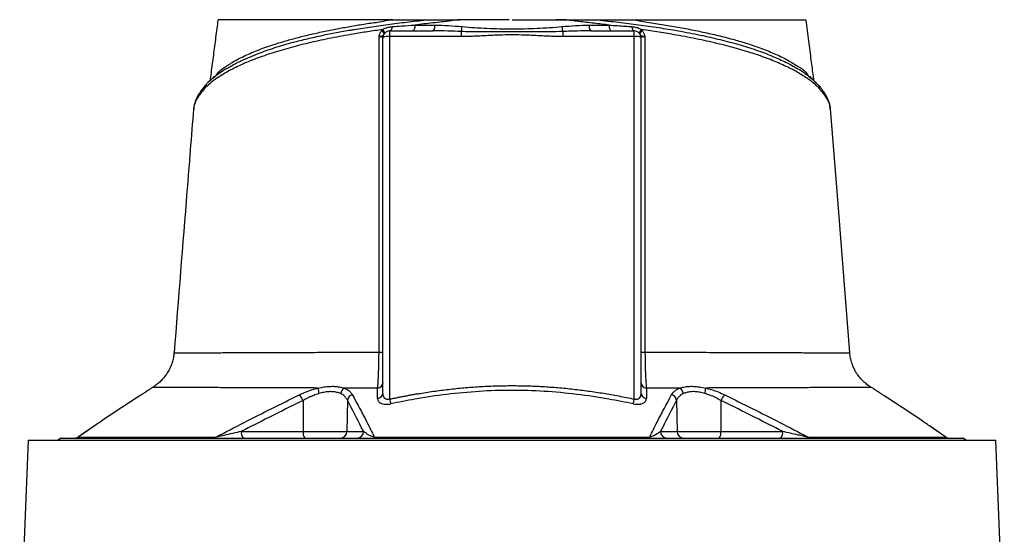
# Model space of a CAD drawing. Header units: millimetres. Extents: x 10 to 977, y 9 to 2126.
# Tile 6 of 7: x 236 to 679, y 1597 to 1828. Entities that reach past the tile are written whole.
import ezdxf

# ---------------------------------------------------------------- set-up
doc = ezdxf.new("R2010")
doc.units = ezdxf.units.MM

msp = doc.modelspace()

# ---------------------------------------------------------------- linework, layer by layer
at = {"color": 7, "linetype": 'Continuous', "lineweight": 25}
for p, q in [((414.15, 1825.77), (423.13, 1825.76)), ((399.14, 1823.25), (399.57, 1823.79)), ((399.8, 1660.58), (399.8, 1820.2)), ((402.8, 1823.2), (402.8, 1820.62)), ((402.8, 1823.2), (422.39, 1823.2)), ((402.8, 1820.62), (402.8, 1657.71)), ((434.89, 1820.62), (402.8, 1820.62)), ((434.89, 1822.88), (434.89, 1820.62)), ((480.72, 1822.88), (480.72, 1820.62)), ((512.8, 1820.62), (480.72, 1820.62)), ((493.22, 1823.2), (512.8, 1823.2)), ((512.8, 1820.62), (512.8, 1823.2)), ((512.8, 1657.71), (512.8, 1820.62)), ((515.8, 1820.2), (515.8, 1660.58)), ((516.04, 1823.79), (516.46, 1823.25)), ((595.43, 1798.96), (595.36, 1799.04)), ((314.7, 1788.1), (314.68, 1787.86)), ((600.98, 1787.8), (600.93, 1788.1)), ((609.64, 1678.52), (609.68, 1678.52)), ((619.37, 1662.91), (619.36, 1662.91)), ((363.84, 1657.09), (363.9, 1643.15)), ((383.8, 1657.24), (383.56, 1643.15)), ((531.81, 1657.24), (532.05, 1643.15)), ((551.77, 1657.09), (551.71, 1643.15)), ((269.69, 1645.42), (262.96, 1640.76)), ((336.14, 1643.15), (363.9, 1643.15)), ((363.9, 1643.15), (383.56, 1643.15)), ((383.56, 1643.15), (391.04, 1643.15)), ((524.57, 1643.15), (532.05, 1643.15)), ((532.05, 1643.15), (551.71, 1643.15)), ((551.71, 1643.15), (579.47, 1643.15)), ((240.3, 1639.2), (236.45, 1547.84)), ((240.3, 1639.2), (675.31, 1639.2)), ((254.8, 1640.2), (253.8, 1639.2)), ((254.8, 1640.2), (660.8, 1640.2)), ((661.8, 1639.2), (660.8, 1640.2)), ((679.16, 1547.82), (675.31, 1639.2))]:
    msp.add_line(p, q, dxfattribs=at)
at = {"color": 8, "linetype": 'Continuous', "lineweight": 25}
for p, q in [((323.14, 1801.74), (323.37, 1802.1)), ((592.3, 1801.78), (592.24, 1802.09)), ((592.24, 1802.09), (592.61, 1801.53)), ((269.88, 1645.52), (262.8, 1640.62)), ((652.81, 1640.62), (645.46, 1645.7))]:
    msp.add_line(p, q, dxfattribs=at)
at = {"color": 7, "linetype": 'Continuous', "lineweight": 25, "flags": 128}
for points in [[(403.96, 1825.1), (403.88, 1824.7), (403.78, 1824.33), (403.65, 1824), (403.51, 1823.72), (403.35, 1823.5), (403.17, 1823.34), (402.99, 1823.24), (402.8, 1823.2)], [(414.15, 1825.77), (414.11, 1825.25), (414.05, 1824.76), (413.95, 1824.32), (413.84, 1823.93), (413.7, 1823.62), (413.55, 1823.39), (413.39, 1823.25), (413.22, 1823.2)], [(501.46, 1825.77), (501.5, 1825.25), (501.56, 1824.76), (501.66, 1824.32), (501.77, 1823.93), (501.91, 1823.62), (502.06, 1823.39), (502.22, 1823.25), (502.39, 1823.2)], [(511.64, 1825.1), (511.73, 1824.7), (511.83, 1824.33), (511.96, 1824), (512.1, 1823.72), (512.26, 1823.5), (512.44, 1823.34), (512.62, 1823.24), (512.8, 1823.2)], [(609.74, 1678.52), (603.95, 1751.19), (601, 1788.11)]]:
    msp.add_lwpolyline(points, dxfattribs=at)
at = {"color": 7, "linetype": 'Continuous', "lineweight": 25}
for centre, radius, start, end in [((420.11, 1825.24), 3.06, 318.1738, 9.6923), ((426.56, 1825.83), 8.84, 340.514, 355.2801), ((489.05, 1825.83), 8.84, 184.7199, 199.486), ((495.5, 1825.24), 3.06, 170.3077, 221.8262), ((397.76, 1820.78), 2.83, 23.8854, 60.7883), ((398.18, 1821.81), 2.42, 9.2385, 55.0291), ((402.8, 1820.2), 3, 90, 180), ((402.07, 1814.92), 5.75, 82.6484, 113.1961), ((512.8, 1820.2), 3, 0, 90), ((513.54, 1814.92), 5.75, 66.8039, 97.3516), ((517.43, 1821.81), 2.42, 124.9709, 170.7615), ((517.84, 1820.78), 2.83, 119.2117, 156.1146), ((398.34, 1686.52), 7.72, 267.5372, 280.8962), ((517.26, 1686.51), 7.71, 259.0906, 272.4684), ((397.08, 1665.33), 2.73, 276.7314, 356.7455), ((518.53, 1665.33), 2.73, 183.255, 263.269), ((379.97, 1662.53), 9.26, 178.9954, 194.7048), ((384.39, 1659.6), 3.67, 123.6464, 171.4504), ((397.08, 1660.74), 2.73, 276.1534, 356.6458), ((518.53, 1660.74), 2.73, 183.3541, 263.8466), ((531.22, 1659.6), 3.67, 8.5467, 56.3504), ((535.64, 1662.53), 9.25, 345.2957, 1.0096), ((356.88, 1654.27), 7.51, 22.0587, 45.2496), ((386.94, 1656.7), 3.19, 106.8159, 170.2247), ((455.74, 1668.87), 54.1, 191.9003, 194.2265), ((459.91, 1668.86), 54.06, 345.7713, 348.0995), ((528.67, 1656.7), 3.19, 9.78, 73.1846), ((558.73, 1654.27), 7.51, 134.7471, 157.9411), ((339.56, 1642.47), 3.48, 168.8072, 220.703), ((367.32, 1642.47), 3.48, 168.807, 220.7029), ((380.61, 1643.15), 2.95, 270.9887, 359.9984), ((388.09, 1643.15), 2.95, 270.9888, 359.9985), ((527.51, 1643.15), 2.95, 180.0016, 269.0113), ((535, 1643.15), 2.95, 180.0016, 269.0113), ((548.29, 1642.47), 3.48, 319.2971, 11.193), ((576.05, 1642.47), 3.48, 319.2971, 11.193), ((261.21, 1643.2), 3, 270.0051, 305.3439), ((261.31, 1643.09), 2.89, 270.0464, 301.2258), ((323.62, 1641.75), 1.55, 271.3892, 313.7769), ((395.28, 1640.84), 0.655, 282.0591, 342.4438), ((520.33, 1640.84), 0.655, 197.5557, 257.9396), ((591.99, 1641.75), 1.55, 226.2388, 268.6047), ((654.4, 1643.2), 3, 234.7378, 269.9951), ((654.3, 1643.09), 2.89, 238.7786, 269.9548)]:
    msp.add_arc(centre, radius, start, end, dxfattribs=at)
at = {"color": 8, "linetype": 'Continuous', "lineweight": 25}
for centre, radius, start, end in [((322.21, 1797.23), 2.67, 136.7934, 179.8119), ((593.4, 1797.22), 2.68, 0.2164, 40.7199), ((318.47, 1791.68), 2.75, 154.1231, 177.1939), ((597.19, 1791.7), 2.71, 2.5963, 25.8499)]:
    msp.add_arc(centre, radius, start, end, dxfattribs=at)
at = {"color": 7, "linetype": 'Continuous', "lineweight": 25}
for points, knots in [([(325.57, 1828.2), (325.24, 1825.56), (324.56, 1820.29), (323.53, 1812.3), (322.68, 1805.77), (322.14, 1801.91), (321.97, 1800.7)], [0, 0, 0, 0, 0.2898977, 0.5798166, 0.8683701, 1, 1, 1, 1]), ([(323.84, 1802.67), (323.84, 1802.67), (324.53, 1802.67), (325.94, 1805.14), (328.99, 1807.04), (333.07, 1809.76), (338.48, 1812.43), (344.83, 1815.07), (351.27, 1817.28), (357.42, 1819.12), (363.05, 1820.62), (369.03, 1822.04), (375.09, 1823.34), (381.16, 1824.51), (387.2, 1825.56), (393.47, 1826.63), (399.11, 1827.29), (402.84, 1828.2), (404.22, 1828.2), (404.22, 1828.2)], [0, 0, 0, 0, 0, 0.065218, 0.130675, 0.220363, 0.310052, 0.402347, 0.494643, 0.556083, 0.617523, 0.679778, 0.742033, 0.797134, 0.852236, 0.907899, 0.963562, 1, 1, 1, 1, 1]), ([(404.22, 1828.2), (401.47, 1828.2), (395.18, 1828.2), (385.81, 1828.2), (376.18, 1828.2), (367.16, 1828.2), (358.81, 1828.2), (351.22, 1828.2), (344.41, 1828.2), (338.42, 1828.2), (333.66, 1828.2), (330.12, 1828.2), (327.72, 1828.2), (326.31, 1828.2), (325.59, 1828.2), (325.66, 1828.2), (325.68, 1828.2)], [0, 0, 0, 0, 0.065692, 0.150439, 0.235489, 0.32054, 0.405287, 0.490072, 0.57516, 0.660249, 0.745034, 0.813656, 0.868855, 0.924181, 0.979381, 1, 1, 1, 1]), ([(399.57, 1823.79), (399.81, 1823.93), (400.6, 1824.38), (402.1, 1824.89), (403.33, 1825.03), (403.96, 1825.1)], [0, 0, 0, 0, 0.180285, 0.580109, 1, 1, 1, 1]), ([(403.96, 1825.1), (405.37, 1825.2), (408.72, 1825.43), (412.16, 1825.64), (414.15, 1825.77)], [0, 0, 0, 0, 0.420027, 1, 1, 1, 1]), ([(404.22, 1828.2), (406.04, 1828.2), (411.38, 1828.2), (416.83, 1828.2), (420.42, 1828.2)], [0, 0, 0, 0, 0.341467, 1, 1, 1, 1]), ([(434.35, 1828.2), (434.35, 1828.2), (433, 1828.2), (428.99, 1827.38), (422.18, 1826.81), (416.83, 1826.12), (414.15, 1825.77)], [0, 0, 0, 0, 0.000003, 0.193053, 0.595795, 1, 1, 1, 1]), ([(420.42, 1828.2), (421.6, 1828.2), (424.45, 1828.2), (429.1, 1828.2), (432.6, 1828.2), (434.35, 1828.2)], [0, 0, 0, 0, 0.260683, 0.629456, 1, 1, 1, 1]), ([(423.13, 1825.76), (425.15, 1825.72), (429.21, 1825.64), (433.31, 1825.28), (435.36, 1825.1)], [0, 0, 0, 0, 0.499083, 1, 1, 1, 1]), ([(456.53, 1828.2), (452.82, 1828.2), (445.39, 1828.2), (438.04, 1828.2), (434.35, 1828.2)], [0, 0, 0, 0, 0.498415, 1, 1, 1, 1]), ([(437.88, 1828.2), (437.54, 1828.2), (436.4, 1828.2), (435.41, 1828.2), (434.7, 1828.2)], [0, 0, 0, 0, 0.289031, 1, 1, 1, 1]), ([(435.36, 1825.1), (437.21, 1824.93), (439.07, 1824.79), (442.79, 1824.54), (444.66, 1824.43), (450.29, 1824.17), (454.05, 1824.06), (459.71, 1824.06), (461.59, 1824.09), (465.35, 1824.19), (467.22, 1824.26), (470.96, 1824.43), (472.82, 1824.54), (476.54, 1824.79), (478.4, 1824.93), (480.25, 1825.1)], [0, 0, 0, 0, 0.125, 0.125, 0.25, 0.25, 0.5, 0.5, 0.625, 0.625, 0.75, 0.75, 0.875, 0.875, 1, 1, 1, 1]), ([(457.81, 1828.2), (461.73, 1828.2), (469.58, 1828.2), (477.36, 1828.2), (481.26, 1828.2)], [0, 0, 0, 0, 0.498229, 1, 1, 1, 1]), ([(481.09, 1828.2), (480.85, 1828.2), (479.94, 1828.2), (478.68, 1828.2), (477.73, 1828.2)], [0, 0, 0, 0, 0.252585, 1, 1, 1, 1]), ([(480.25, 1825.1), (482.29, 1825.28), (486.39, 1825.64), (490.45, 1825.72), (492.48, 1825.76)], [0, 0, 0, 0, 0.499216, 1, 1, 1, 1]), ([(481.32, 1828.2), (482.25, 1828.2), (485.06, 1828.2), (489.74, 1828.2), (493.37, 1828.2), (495.19, 1828.2)], [0, 0, 0, 0, 0.19728, 0.597404, 1, 1, 1, 1]), ([(501.46, 1825.77), (499.22, 1826.05), (494.72, 1826.6), (488, 1827.38), (483.5, 1827.93), (481.32, 1828.19)], [0, 0, 0, 0, 0.338971, 0.678798, 1, 1, 1, 1]), ([(492.48, 1825.76), (494.41, 1825.76), (497.43, 1825.76), (500.39, 1825.77), (501.46, 1825.77)], [0, 0, 0, 0, 0.641626, 1, 1, 1, 1]), ([(495.19, 1828.2), (497.06, 1828.2), (502.51, 1828.2), (507.87, 1828.2), (511.4, 1828.2)], [0, 0, 0, 0, 0.341339, 1, 1, 1, 1]), ([(501.46, 1825.77), (503.96, 1825.61), (507.4, 1825.4), (510.74, 1825.17), (511.64, 1825.1)], [0, 0, 0, 0, 0.729122, 1, 1, 1, 1]), ([(511.39, 1828.2), (511.39, 1828.2), (512.76, 1828.2), (516.9, 1827.2), (523.28, 1826.46), (530.68, 1825.17), (537.8, 1823.88), (544.73, 1822.45), (551.38, 1820.92), (557.75, 1819.25), (563.73, 1817.47), (569.8, 1815.41), (575.74, 1813.04), (581.37, 1810.4), (586.14, 1807.37), (589.56, 1805.42), (591.16, 1802.67), (591.76, 1802.67), (591.76, 1802.67)], [0, 0, 0, 0, 0, 0.036438, 0.102056, 0.167672, 0.23423, 0.300788, 0.369635, 0.438482, 0.508482, 0.578482, 0.668139, 0.757796, 0.850057, 0.942317, 1, 1, 1, 1, 1]), ([(511.4, 1828.2), (513.16, 1828.2), (518.48, 1828.2), (527.02, 1828.2), (536.78, 1828.2), (545.96, 1828.2), (554.5, 1828.2), (562.33, 1828.2), (569.45, 1828.2), (575.76, 1828.2), (581.28, 1828.2), (584.15, 1828.2), (585.58, 1828.2)], [0, 0, 0, 0, 0.051785, 0.15579, 0.259795, 0.364019, 0.468614, 0.57321, 0.677433, 0.784887, 0.892546, 1, 1, 1, 1]), ([(511.64, 1825.1), (512.33, 1825.02), (513.63, 1824.87), (515.12, 1824.33), (515.85, 1823.9), (516.04, 1823.79)], [0, 0, 0, 0, 0.456524, 0.858027, 1, 1, 1, 1]), ([(585.58, 1828.2), (586.17, 1828.2), (587.34, 1828.2), (588.63, 1828.2), (589.51, 1828.2), (590.01, 1828.2), (589.95, 1828.2), (589.93, 1828.2)], [0, 0, 0, 0, 0.220079, 0.44016, 0.664876, 0.889592, 1, 1, 1, 1]), ([(593.65, 1800.57), (593.55, 1801.27), (593.11, 1804.42), (592.32, 1810.41), (591.21, 1818.93), (590.44, 1824.98), (590.04, 1828.2)], [0, 0, 0, 0, 0.075404, 0.341306, 0.649486, 1, 1, 1, 1]), ([(399.57, 1823.79), (397.33, 1823.46), (392.87, 1822.8), (385.14, 1821.54), (376.5, 1819.95), (367.23, 1817.97), (358.44, 1815.77), (350.2, 1813.36), (342.6, 1810.72), (335.82, 1807.9), (329.91, 1804.95), (325.38, 1802.15), (321.95, 1799.58), (320.34, 1798.02), (319.54, 1797.23)], [0, 0, 0, 0, 0.057053, 0.114105, 0.204157, 0.294366, 0.384423, 0.478681, 0.574164, 0.669981, 0.765815, 0.861321, 0.93066, 1, 1, 1, 1]), ([(398.01, 1678.81), (398.02, 1686.95), (398.04, 1703.24), (398.06, 1727.64), (398.07, 1752), (398.08, 1783.03), (398.08, 1805.85), (398.08, 1820.6)], [0, 0, 0, 0, 0.1716307, 0.343314, 0.5149575, 0.6866498, 1, 1, 1, 1]), ([(398.08, 1820.6), (398.08, 1820.6), (398.08, 1820.63), (398.09, 1820.73), (398.17, 1821.15), (398.43, 1822.05), (398.87, 1822.79), (399.14, 1823.25)], [0, 0, 0, 0, 0.005343, 0.026153, 0.109297, 0.443237, 1, 1, 1, 1]), ([(400.35, 1821.93), (400.21, 1821.71), (399.96, 1821.32), (399.54, 1820.94), (399.09, 1820.76), (398.7, 1820.68), (398.52, 1820.64), (398.35, 1820.62), (398.21, 1820.61), (398.11, 1820.6), (398.08, 1820.6), (398.08, 1820.6)], [0, 0, 0, 0, 0.27485, 0.497443, 0.744567, 0.81961, 0.878761, 0.919976, 0.971955, 0.996324, 1, 1, 1, 1]), ([(399.8, 1820.2), (399.77, 1820.25), (399.7, 1820.35), (399.18, 1820.48), (398.58, 1820.56), (398.18, 1820.59), (398.08, 1820.6)], [0, 0, 0, 0, 0.303731, 0.605657, 0.903128, 1, 1, 1, 1]), ([(434.89, 1822.88), (432.9, 1822.96), (428.73, 1823.14), (424.57, 1823.18), (422.39, 1823.2)], [0, 0, 0, 0, 0.477243, 1, 1, 1, 1]), ([(480.72, 1822.88), (478.73, 1822.82), (472.23, 1822.62), (462.7, 1822.76), (452.29, 1822.74), (443.52, 1822.64), (437.76, 1822.8), (434.89, 1822.88)], [0, 0, 0, 0, 0.13077, 0.426655, 0.622596, 0.811325, 1, 1, 1, 1]), ([(480.72, 1820.62), (480.38, 1820.62), (479.67, 1820.62), (478.57, 1820.64), (477.43, 1820.66), (476.23, 1820.7), (474.96, 1820.74), (473.59, 1820.8), (471.68, 1820.88), (469.27, 1821.01), (466.41, 1821.15), (462.59, 1821.32), (457.82, 1821.43), (453.04, 1821.32), (449.22, 1821.15), (446.35, 1821.01), (443.94, 1820.88), (442.03, 1820.8), (440.39, 1820.73), (438.61, 1820.67), (436.7, 1820.63), (435.47, 1820.62), (434.89, 1820.62)], [0, 0, 0, 0, 0.022684, 0.046516, 0.071499, 0.097634, 0.124921, 0.154514, 0.187387, 0.249861, 0.312336, 0.374801, 0.499716, 0.624752, 0.687296, 0.74984, 0.812385, 0.845303, 0.874927, 0.919825, 0.961514, 1, 1, 1, 1]), ([(493.22, 1823.2), (491.23, 1823.18), (487.07, 1823.15), (482.9, 1822.97), (480.72, 1822.88)], [0, 0, 0, 0, 0.4772737, 1, 1, 1, 1]), ([(517.53, 1820.6), (517.53, 1820.6), (517.5, 1820.6), (517.4, 1820.61), (517.26, 1820.62), (517.09, 1820.64), (516.9, 1820.68), (516.52, 1820.76), (516.07, 1820.94), (515.65, 1821.32), (515.4, 1821.71), (515.26, 1821.93)], [0, 0, 0, 0, 0.003676, 0.028045, 0.080024, 0.121239, 0.18039, 0.255433, 0.502557, 0.72515, 1, 1, 1, 1]), ([(517.53, 1820.6), (517.43, 1820.59), (517.03, 1820.56), (516.43, 1820.48), (515.9, 1820.35), (515.84, 1820.25), (515.8, 1820.2)], [0, 0, 0, 0, 0.096872, 0.394343, 0.696269, 1, 1, 1, 1]), ([(596.08, 1797.23), (595.74, 1797.57), (594.37, 1798.95), (591.42, 1801.33), (586.79, 1804.32), (581.29, 1807.2), (574.96, 1809.96), (567.8, 1812.57), (559.85, 1815.02), (551.19, 1817.3), (541.8, 1819.41), (532.65, 1821.16), (524.02, 1822.61), (518.7, 1823.4), (516.04, 1823.79)], [0, 0, 0, 0, 0.030225, 0.122394, 0.214849, 0.307291, 0.399443, 0.491868, 0.584612, 0.677344, 0.76975, 0.864043, 0.932022, 1, 1, 1, 1]), ([(516.46, 1823.25), (516.7, 1822.86), (517.07, 1822.25), (517.36, 1821.42), (517.47, 1820.98), (517.51, 1820.76), (517.52, 1820.7), (517.53, 1820.65), (517.53, 1820.62), (517.53, 1820.6), (517.53, 1820.6)], [0, 0, 0, 0, 0.480427, 0.734765, 0.911206, 0.946444, 0.968973, 0.981806, 0.994662, 1, 1, 1, 1]), ([(517.53, 1820.6), (517.53, 1805.85), (517.53, 1783.03), (517.54, 1752.01), (517.55, 1727.64), (517.57, 1703.24), (517.59, 1686.95), (517.6, 1678.81)], [0, 0, 0, 0, 0.313351, 0.484994, 0.656686, 0.828317, 1, 1, 1, 1]), ([(329.91, 1806.41), (330.37, 1806.71), (332.37, 1808.01), (336.24, 1809.95), (340.06, 1811.51), (341.67, 1812.17)], [0, 0, 0, 0, 0.148434, 0.6412584, 1, 1, 1, 1]), ([(575.04, 1811.72), (577.1, 1810.84), (580.43, 1809.42), (583.99, 1807.51), (585.61, 1806.51), (586.28, 1806.1)], [0, 0, 0, 0, 0.489167, 0.787524, 1, 1, 1, 1]), ([(329.62, 1806.29), (329.31, 1806.11), (327.96, 1805.33), (325.85, 1803.88), (323.32, 1801.95), (321.47, 1800.34), (320.56, 1799.33), (320.29, 1799.03)], [0, 0, 0, 0, 0.079899, 0.347463, 0.614769, 0.887028, 1, 1, 1, 1]), ([(323.37, 1802.1), (323.52, 1802.39), (323.67, 1802.67), (323.84, 1802.67), (323.84, 1802.67)], [0, 0, 0, 0, 0.999972, 1, 1, 1, 1]), ([(595.34, 1798.89), (595.07, 1799.19), (594.18, 1800.17), (592.35, 1801.81), (589.86, 1803.78), (587.9, 1805.16), (586.72, 1805.86), (586.56, 1805.96)], [0, 0, 0, 0, 0.121035, 0.400052, 0.678675, 0.955884, 1, 1, 1, 1]), ([(591.76, 1802.67), (591.76, 1802.67), (591.94, 1802.67), (592.09, 1802.38), (592.24, 1802.09)], [0, 0, 0, 0, 0.000028, 1, 1, 1, 1]), ([(320.27, 1799.04), (319.79, 1798.52), (318.7, 1797.32), (317.35, 1795.38), (316.43, 1793.84), (316.07, 1793.04), (316, 1792.88)], [0, 0, 0, 0, 0.25978, 0.592809, 0.922763, 1, 1, 1, 1]), ([(599.63, 1792.88), (599.31, 1793.5), (598.65, 1794.79), (597.27, 1796.8), (596.16, 1798.25), (595.43, 1798.96), (595.35, 1799.03)], [0, 0, 0, 0, 0.309526, 0.632567, 0.962383, 1, 1, 1, 1]), ([(319.54, 1797.23), (318.89, 1796.51), (317.27, 1794.69), (316.3, 1792.9), (315.71, 1791.82)], [0, 0, 0, 0, 0.398249, 1, 1, 1, 1]), ([(599.89, 1791.82), (599.31, 1792.9), (598.34, 1794.69), (596.72, 1796.51), (596.08, 1797.23)], [0, 0, 0, 0, 0.6026341, 1, 1, 1, 1]), ([(314.75, 1788.8), (314.68, 1788.5), (314.6, 1788.18), (314.6, 1787.86), (314.6, 1787.84)], [0, 0, 0, 0, 0.9291618, 1, 1, 1, 1]), ([(316.02, 1792.86), (315.85, 1792.53), (315.38, 1791.59), (314.98, 1790.37), (314.85, 1789.48), (314.82, 1789.24)], [0, 0, 0, 0, 0.288383, 0.805956, 1, 1, 1, 1]), ([(601.03, 1787.78), (601.02, 1787.92), (601.01, 1788.73), (600.67, 1790.2), (600.2, 1791.77), (599.75, 1792.63), (599.63, 1792.87)], [0, 0, 0, 0, 0.079642, 0.465134, 0.854745, 1, 1, 1, 1]), ([(314.61, 1788.11), (313.63, 1775.8), (310.71, 1739.27), (307.8, 1702.74), (305.86, 1678.52)], [0, 0, 0, 0, 0.33689, 1, 1, 1, 1]), ([(305.81, 1678.53), (305.78, 1678.03), (305.68, 1676.72), (305.2, 1674.68), (304.44, 1672.45), (303.44, 1670.39), (302.26, 1668.52), (300.92, 1666.83), (299.46, 1665.34), (297.91, 1664.08), (296.81, 1663.29), (296.22, 1662.97), (296.19, 1662.95)], [0, 0, 0, 0, 0.07912, 0.206192, 0.329591, 0.449485, 0.565935, 0.678886, 0.788197, 0.89363, 0.994828, 1, 1, 1, 1]), ([(397.4, 1662.62), (397.45, 1663.24), (397.57, 1664.51), (397.72, 1667), (397.85, 1669.88), (397.94, 1672.89), (397.99, 1675.91), (398.01, 1677.83), (398.01, 1678.81)], [0, 0, 0, 0, 0.173964, 0.352839, 0.52823, 0.709337, 0.852974, 1, 1, 1, 1]), ([(517.6, 1678.81), (517.6, 1677.75), (517.62, 1675.64), (517.68, 1672.61), (517.77, 1669.78), (517.88, 1667.18), (518.02, 1664.88), (518.13, 1663.43), (518.2, 1662.75), (518.21, 1662.62)], [0, 0, 0, 0, 0.159322, 0.318666, 0.476802, 0.634972, 0.798379, 0.961817, 1, 1, 1, 1]), ([(619.38, 1662.95), (619.36, 1662.96), (618.71, 1663.31), (617.52, 1664.18), (615.82, 1665.59), (614.27, 1667.25), (612.88, 1669.11), (611.71, 1671.14), (610.78, 1673.31), (610.13, 1675.59), (609.77, 1677.34), (609.74, 1678.33), (609.73, 1678.52)], [0, 0, 0, 0, 0.00424, 0.115089, 0.2316, 0.351276, 0.472985, 0.596011, 0.719907, 0.844379, 0.969222, 1, 1, 1, 1]), ([(296.11, 1662.9), (296.08, 1662.88), (296, 1662.82), (295.27, 1662.34), (294.06, 1661.54), (292.44, 1660.48), (291.1, 1659.62), (290.42, 1659.19)], [0, 0, 0, 0, 0.17805, 0.380751, 0.590984, 0.792748, 1, 1, 1, 1]), ([(362.16, 1659.61), (362.74, 1659.88), (364.14, 1660.54), (366.51, 1661.47), (368.82, 1662.22), (370.23, 1662.57), (370.72, 1662.69)], [0, 0, 0, 0, 0.212022, 0.519107, 0.832727, 1, 1, 1, 1]), ([(371.02, 1660.18), (370.61, 1660.06), (369.43, 1659.71), (367.49, 1658.96), (365.51, 1658.03), (364.32, 1657.36), (363.84, 1657.09)], [0, 0, 0, 0, 0.165193, 0.471819, 0.785552, 1, 1, 1, 1]), ([(370.72, 1662.69), (371.56, 1662.86), (373.27, 1663.19), (375.73, 1663.45), (378.09, 1663.47), (380.36, 1663.22), (381.67, 1662.85), (382.36, 1662.66)], [0, 0, 0, 0, 0.1922132, 0.3881915, 0.5829094, 0.7822088, 1, 1, 1, 1]), ([(380.76, 1660.15), (380.21, 1660.37), (379.18, 1660.78), (377.3, 1661.07), (375.32, 1661.06), (373.2, 1660.76), (371.75, 1660.38), (371.02, 1660.18)], [0, 0, 0, 0, 0.220337, 0.411843, 0.610316, 0.80221, 1, 1, 1, 1]), ([(382.36, 1662.66), (382.79, 1662.47), (383.83, 1662.02), (385.13, 1661.06), (385.72, 1660.19), (386.01, 1659.75)], [0, 0, 0, 0, 0.255835, 0.622958, 1, 1, 1, 1]), ([(397.4, 1662.62), (394.85, 1662.63), (389.74, 1662.64), (384.82, 1662.65), (382.36, 1662.66)], [0, 0, 0, 0, 0.499329, 1, 1, 1, 1]), ([(397.37, 1658.02), (397.37, 1659.01), (397.38, 1660.55), (397.39, 1662.08), (397.4, 1662.62)], [0, 0, 0, 0, 0.646217, 1, 1, 1, 1]), ([(402.8, 1657.71), (402.62, 1657.64), (402.36, 1657.55), (401.87, 1657.5), (401.54, 1657.55), (401.07, 1657.71), (400.58, 1658.05), (400.05, 1658.85), (399.83, 1659.75), (399.81, 1660.39), (399.8, 1660.58)], [0, 0, 0, 0, 0.094142, 0.132149, 0.237005, 0.263901, 0.407975, 0.588181, 0.880019, 1, 1, 1, 1]), ([(402.8, 1657.71), (403.38, 1657.83), (404.53, 1658.07), (406.25, 1658.42), (407.97, 1658.76), (409.68, 1659.09), (411.38, 1659.4), (413.07, 1659.71), (414.76, 1660), (418.18, 1660.57), (423.3, 1661.35), (430.19, 1662.22), (437.06, 1662.9), (443.97, 1663.39), (450.88, 1663.69), (457.78, 1663.79), (464.67, 1663.69), (471.57, 1663.4), (478.5, 1662.9), (484.24, 1662.33), (488.79, 1661.79), (492.15, 1661.35), (495.53, 1660.86), (498.94, 1660.32), (502.37, 1659.74), (505.83, 1659.11), (509.31, 1658.44), (511.64, 1657.95), (512.8, 1657.71)], [0, 0, 0, 0, 0.015939, 0.031794, 0.047567, 0.063258, 0.078867, 0.094395, 0.109843, 0.12521, 0.188192, 0.250162, 0.312872, 0.374969, 0.437621, 0.500012, 0.561814, 0.624018, 0.686676, 0.749836, 0.780101, 0.810643, 0.841468, 0.872581, 0.903986, 0.935688, 0.967691, 1, 1, 1, 1]), ([(512.31, 1655.57), (508.67, 1656.31), (500.24, 1658.02), (486.88, 1659.97), (472.26, 1661.32), (457.62, 1661.78), (443.01, 1661.3), (428.49, 1659.94), (415.24, 1657.99), (406.89, 1656.3), (403.3, 1655.57)], [0, 0, 0, 0, 0.1014275, 0.2349288, 0.3685274, 0.5019906, 0.6345826, 0.7673073, 0.8999367, 1, 1, 1, 1]), ([(515.8, 1660.58), (515.76, 1660.04), (515.7, 1659.15), (515.14, 1658.16), (514.51, 1657.66), (513.94, 1657.52), (513.45, 1657.52), (513.09, 1657.6), (512.86, 1657.69), (512.8, 1657.71)], [0, 0, 0, 0, 0.345186, 0.568028, 0.731053, 0.824472, 0.879146, 0.973784, 1, 1, 1, 1]), ([(533.25, 1662.66), (530.8, 1662.65), (525.87, 1662.64), (520.77, 1662.62), (518.21, 1662.62)], [0, 0, 0, 0, 0.499332, 1, 1, 1, 1]), ([(518.21, 1662.62), (518.22, 1661.63), (518.23, 1660.1), (518.24, 1658.56), (518.24, 1658.02)], [0, 0, 0, 0, 0.646193, 1, 1, 1, 1]), ([(529.59, 1659.75), (529.75, 1659.99), (530.14, 1660.62), (531.07, 1661.53), (532.2, 1662.23), (533.01, 1662.56), (533.25, 1662.66)], [0, 0, 0, 0, 0.205619, 0.52961, 0.860485, 1, 1, 1, 1]), ([(533.25, 1662.66), (533.85, 1662.83), (535.07, 1663.17), (537.2, 1663.45), (539.54, 1663.47), (542.11, 1663.23), (543.93, 1662.88), (544.89, 1662.69)], [0, 0, 0, 0, 0.192331, 0.388421, 0.583167, 0.782496, 1, 1, 1, 1]), ([(544.59, 1660.18), (543.77, 1660.4), (542.24, 1660.79), (540.05, 1661.08), (538.09, 1661.06), (536.31, 1660.74), (535.34, 1660.35), (534.85, 1660.15)], [0, 0, 0, 0, 0.220062, 0.411599, 0.610108, 0.802106, 1, 1, 1, 1]), ([(551.77, 1657.09), (550.98, 1657.53), (549.36, 1658.41), (546.92, 1659.46), (545.3, 1659.96), (544.59, 1660.18)], [0, 0, 0, 0, 0.351664, 0.712299, 1, 1, 1, 1]), ([(544.89, 1662.69), (545.74, 1662.47), (547.62, 1661.98), (550.53, 1660.94), (552.46, 1660.06), (553.44, 1659.61)], [0, 0, 0, 0, 0.290781, 0.640635, 1, 1, 1, 1]), ([(625.19, 1659.19), (624.83, 1659.42), (623.87, 1660.03), (622.5, 1660.92), (621.21, 1661.77), (620.24, 1662.4), (619.67, 1662.78), (619.42, 1662.95), (619.49, 1662.9), (619.49, 1662.9)], [0, 0, 0, 0, 0.108349, 0.287179, 0.469851, 0.639471, 0.813333, 0.994853, 1, 1, 1, 1]), ([(290.42, 1659.19), (284.3, 1655.21), (277.43, 1650.75), (270.63, 1646.04), (269.88, 1645.52)], [0, 0, 0, 0, 0.890435, 1, 1, 1, 1]), ([(324.69, 1640.63), (328.93, 1642.85), (341.34, 1649.34), (353.9, 1655.53), (362.16, 1659.61)], [0, 0, 0, 0, 0.341528, 1, 1, 1, 1]), ([(363.84, 1657.09), (355.6, 1653.02), (346.34, 1648.43), (337.16, 1643.68), (336.14, 1643.15)], [0, 0, 0, 0, 0.889119, 1, 1, 1, 1]), ([(383.8, 1657.24), (383.56, 1657.67), (383.08, 1658.53), (382.02, 1659.5), (381.12, 1659.96), (380.76, 1660.15)], [0, 0, 0, 0, 0.3687317, 0.7468793, 1, 1, 1, 1]), ([(391.04, 1643.15), (390.76, 1643.71), (388.37, 1648.55), (385.94, 1653.17), (383.8, 1657.24)], [0, 0, 0, 0, 0.116776, 1, 1, 1, 1]), ([(386.01, 1659.75), (388.2, 1655.67), (391.53, 1649.48), (394.79, 1642.89), (395.9, 1640.64)], [0, 0, 0, 0, 0.658362, 1, 1, 1, 1]), ([(397.37, 1658.02), (397.38, 1657.85), (397.42, 1657.25), (397.89, 1656.44), (398.96, 1655.75), (400.21, 1655.4), (401.71, 1655.31), (402.77, 1655.48), (403.3, 1655.57)], [0, 0, 0, 0, 0.101043, 0.3576235, 0.5320121, 0.6877952, 0.8439, 1, 1, 1, 1]), ([(512.31, 1655.57), (512.79, 1655.49), (513.87, 1655.31), (515.46, 1655.4), (516.86, 1655.83), (518, 1656.69), (518.15, 1657.53), (518.24, 1658.02)], [0, 0, 0, 0, 0.142737, 0.31783, 0.492342, 0.703154, 1, 1, 1, 1]), ([(519.71, 1640.64), (520.82, 1642.89), (524.08, 1649.48), (527.41, 1655.67), (529.59, 1659.75)], [0, 0, 0, 0, 0.341797, 1, 1, 1, 1]), ([(531.81, 1657.24), (529.67, 1653.17), (527.24, 1648.55), (524.85, 1643.72), (524.57, 1643.15)], [0, 0, 0, 0, 0.883029, 1, 1, 1, 1]), ([(534.85, 1660.15), (534.65, 1660.05), (533.98, 1659.73), (533.04, 1659.02), (532.26, 1658.12), (531.94, 1657.49), (531.81, 1657.24)], [0, 0, 0, 0, 0.13781, 0.461179, 0.792097, 1, 1, 1, 1]), ([(579.47, 1643.15), (578.45, 1643.68), (569.27, 1648.43), (560.01, 1653.02), (551.77, 1657.09)], [0, 0, 0, 0, 0.110733, 1, 1, 1, 1]), ([(553.44, 1659.61), (561.71, 1655.53), (574.27, 1649.33), (586.68, 1642.85), (590.92, 1640.63)], [0, 0, 0, 0, 0.658559, 1, 1, 1, 1]), ([(645.46, 1645.7), (644.8, 1646.16), (638.09, 1650.81), (631.31, 1655.21), (625.19, 1659.19)], [0, 0, 0, 0, 0.097882, 1, 1, 1, 1]), ([(336.14, 1643.15), (334.84, 1642.85), (332.24, 1642.26), (328.77, 1641.48), (326.29, 1640.95), (325.11, 1640.71), (324.75, 1640.64), (324.69, 1640.63)], [0, 0, 0, 0, 0.345252, 0.693939, 0.898525, 0.984204, 1, 1, 1, 1]), ([(395.9, 1640.64), (395.7, 1640.69), (395.52, 1640.73), (395.19, 1640.83), (395.04, 1640.88), (394.61, 1641.03), (394.35, 1641.13), (393.63, 1641.44), (393.22, 1641.66), (392.48, 1642.08), (392.16, 1642.29), (391.56, 1642.72), (391.29, 1642.94), (391.04, 1643.15)], [0, 0, 0, 0, 0.0625, 0.0625, 0.125, 0.125, 0.25, 0.25, 0.5, 0.5, 0.75, 0.75, 1, 1, 1, 1]), ([(524.57, 1643.15), (524.21, 1642.86), (523.48, 1642.27), (522.15, 1641.5), (520.9, 1640.97), (520.07, 1640.72), (519.76, 1640.66), (519.71, 1640.64)], [0, 0, 0, 0, 0.34082, 0.684987, 0.898238, 0.984343, 1, 1, 1, 1]), ([(590.92, 1640.63), (590.78, 1640.66), (590.14, 1640.78), (588.64, 1641.1), (586.11, 1641.64), (582.94, 1642.35), (580.63, 1642.88), (579.47, 1643.15)], [0, 0, 0, 0, 0.03843, 0.174525, 0.384286, 0.690773, 1, 1, 1, 1]), ([(652.67, 1640.76), (652.65, 1640.77), (650.32, 1642.42), (647.98, 1644.01), (645.65, 1645.6)], [0, 0, 0, 0, 0.008157, 1, 1, 1, 1]), ([(262.8, 1640.62), (263.89, 1640.62), (266.08, 1640.62), (270.47, 1640.62), (275.5, 1640.62), (281.15, 1640.62), (287.59, 1640.62), (294.01, 1640.63), (300.1, 1640.63), (306.66, 1640.63), (314.72, 1640.63), (321.36, 1640.63), (324.69, 1640.63)], [0, 0, 0, 0, 0.114417, 0.229437, 0.331952, 0.434467, 0.538753, 0.643037, 0.713127, 0.783355, 0.891424, 1, 1, 1, 1]), ([(395.9, 1640.64), (399.38, 1640.65), (406.97, 1640.65), (418.91, 1640.65), (431.71, 1640.65), (444.69, 1640.65), (457.32, 1640.65), (469.45, 1640.65), (481.11, 1640.65), (492.74, 1640.65), (503.79, 1640.65), (512.77, 1640.65), (517.86, 1640.64), (519.71, 1640.64)], [0, 0, 0, 0, 0.086859, 0.189259, 0.291659, 0.395824, 0.49999, 0.592491, 0.684992, 0.778787, 0.872581, 0.953848, 1, 1, 1, 1]), ([(590.92, 1640.63), (593.58, 1640.63), (599.4, 1640.63), (607.73, 1640.63), (615.98, 1640.63), (623.59, 1640.63), (630.27, 1640.62), (636.04, 1640.62), (640.99, 1640.62), (645.33, 1640.62), (648.84, 1640.62), (651.26, 1640.62), (652.39, 1640.62), (652.81, 1640.62)], [0, 0, 0, 0, 0.086593, 0.189074, 0.291556, 0.395806, 0.500057, 0.592877, 0.685698, 0.779824, 0.873951, 0.954173, 1, 1, 1, 1])]:
    msp.add_open_spline(points, degree=3, knots=knots, dxfattribs=at)
at = {"color": 8, "linetype": 'Continuous', "lineweight": 25}
for points, knots in [([(341.67, 1812.17), (342.32, 1812.44), (345.17, 1813.66), (351.06, 1815.64), (358.53, 1817.85), (365.76, 1819.67), (372.25, 1821.13), (378.76, 1822.43), (383.57, 1823.29), (388.88, 1824.18), (394.74, 1825.09), (403.03, 1826.23), (411.58, 1827.28), (417.47, 1827.9), (420.42, 1828.2)], [0, 0, 0, 0, 0.036604, 0.161586, 0.283143, 0.371116, 0.459431, 0.536569, 0.613938, 0.632035, 0.723338, 0.81501, 0.907312, 1, 1, 1, 1]), ([(495.19, 1828.2), (498.31, 1827.88), (504.56, 1827.22), (513.69, 1826.09), (522.62, 1824.84), (531.9, 1823.35), (541.23, 1821.6), (550.42, 1819.56), (558.95, 1817.34), (566.74, 1814.91), (572.17, 1813.02), (574.63, 1811.91), (575.04, 1811.72)], [0, 0, 0, 0, 0.096195, 0.19239, 0.290423, 0.388452, 0.507804, 0.623228, 0.738652, 0.8574, 0.97615, 1, 1, 1, 1]), ([(315.71, 1791.82), (315.31, 1790.91), (314.75, 1789.68), (314.71, 1788.43), (314.7, 1788.1)], [0, 0, 0, 0, 0.733942, 1, 1, 1, 1]), ([(600.93, 1788.1), (600.83, 1788.86), (600.68, 1790.1), (600.12, 1791.34), (599.89, 1791.82)], [0, 0, 0, 0, 0.608318, 1, 1, 1, 1]), ([(305.91, 1678.52), (306, 1678.52), (306.2, 1678.52), (308.08, 1678.52), (311.05, 1678.53), (315.09, 1678.54), (320, 1678.55), (325.87, 1678.57), (332.7, 1678.59), (340.51, 1678.62), (349.25, 1678.65), (358.79, 1678.68), (368.52, 1678.72), (378.3, 1678.75), (387.92, 1678.78), (394.65, 1678.8), (398.01, 1678.81)], [0, 0, 0, 0, 0.072888, 0.151565, 0.229911, 0.301821, 0.373978, 0.446134, 0.518045, 0.591662, 0.665544, 0.739423, 0.813034, 0.875329, 0.937707, 1, 1, 1, 1]), ([(517.6, 1678.81), (521.43, 1678.8), (529.11, 1678.77), (539.99, 1678.74), (550.36, 1678.71), (560.08, 1678.67), (569.11, 1678.64), (577.37, 1678.61), (584.85, 1678.59), (591.46, 1678.56), (597.16, 1678.55), (601.86, 1678.53), (605.53, 1678.53), (608.07, 1678.52), (609.52, 1678.52), (609.6, 1678.52), (609.64, 1678.52)], [0, 0, 0, 0, 0.071366, 0.142859, 0.214229, 0.286114, 0.358246, 0.430382, 0.502272, 0.575771, 0.64953, 0.723288, 0.796786, 0.870519, 0.944527, 1, 1, 1, 1]), ([(370.72, 1662.69), (368.27, 1662.7), (362.01, 1662.72), (352.54, 1662.75), (342.43, 1662.79), (333.09, 1662.82), (324.74, 1662.85), (317.49, 1662.87), (311.25, 1662.89), (305.99, 1662.9), (301.69, 1662.91), (298.5, 1662.91), (296.79, 1662.91), (296.13, 1662.91), (296.19, 1662.91), (296.21, 1662.91)], [0, 0, 0, 0, 0.054432, 0.138947, 0.223463, 0.310482, 0.3975, 0.480105, 0.56271, 0.647609, 0.732508, 0.822419, 0.912328, 0.974325, 1, 1, 1, 1]), ([(619.36, 1662.91), (619.33, 1662.91), (619.26, 1662.91), (617.74, 1662.91), (615.03, 1662.91), (611.16, 1662.9), (606.22, 1662.89), (600.15, 1662.87), (593.09, 1662.85), (585.18, 1662.83), (576.47, 1662.8), (566.82, 1662.76), (556.32, 1662.73), (548.71, 1662.71), (544.89, 1662.69)], [0, 0, 0, 0, 0.062354, 0.149718, 0.237082, 0.321463, 0.405845, 0.492663, 0.579481, 0.662064, 0.744647, 0.829529, 0.914411, 1, 1, 1, 1]), ([(262.8, 1640.62), (262.82, 1640.65), (262.84, 1640.69), (262.93, 1640.73), (262.95, 1640.75)], [0, 0, 0, 0, 0.71881, 1, 1, 1, 1]), ([(652.66, 1640.75), (652.69, 1640.73), (652.77, 1640.69), (652.79, 1640.65), (652.81, 1640.62)], [0, 0, 0, 0, 0.32221, 1, 1, 1, 1])]:
    msp.add_open_spline(points, degree=3, knots=knots, dxfattribs=at)

doc.saveas('drawing.dxf')
